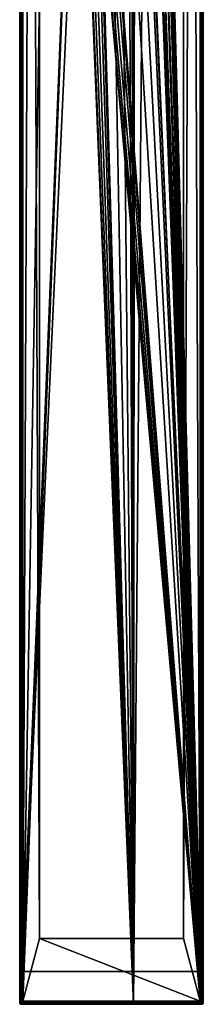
# Model space of a CAD drawing. Extents: x 0 to 56, y 6 to 1206.
# Tile 1 of 10: x 0 to 56, y 6 to 306. Entities that reach past the tile are written whole.
import ezdxf

# ---------------------------------------------------------------- set-up
doc = ezdxf.new("R2010")
doc.units = 0
doc.header["$LTSCALE"] = 25.4
doc.layers.get('0').update_dxf_attribs({"color": 13, "linetype": 'CONTINUOUS'})

# ---------------------------------------------------------------- blocks, each defined once
blk = doc.blocks.new('STRAIGHT-CEILING-LED-L-755')
at = {"color": 250}
mesh = blk.add_polyface(dxfattribs=at)
corners = [(0.28, 1205.5, 64.9), (0.28, 6.5, 1), (0.28, 6.5, 64.9), (0.28, 1205.5, 1)]
mesh.append_faces([[corners[k] for k in face] for face in [(0, 1, 2), (1, 0, 3)]], dxfattribs={"vtx0": -1, "color": 250})
mesh = blk.add_polyface(dxfattribs=at)
corners = [(0.28, 1205.5, 1), (0.35, 6.54, 0.62), (0.28, 6.5, 1), (0.35, 1205.46, 0.62)]
mesh.append_faces([[corners[k] for k in face] for face in [(0, 1, 2), (1, 0, 3)]], dxfattribs={"vtx0": -1, "color": 250})
mesh = blk.add_polyface(dxfattribs=at)
corners = [(0.29, 1205.5, 64.95), (0.28, 6.5, 64.9), (0.29, 6.5, 64.95), (0.28, 1205.5, 64.9)]
mesh.append_faces([[corners[k] for k in face] for face in [(0, 1, 2), (1, 0, 3)]], dxfattribs={"vtx0": -1, "color": 250})
mesh = blk.add_polyface(dxfattribs=at)
corners = [(0.33, 1205.5, 64.99), (0.29, 6.5, 64.95), (0.31, 6.5, 64.97)]
mesh.append_faces([[corners[k] for k in face] for face in [(0, 1, 2)]], dxfattribs={"color": 250})
mesh = blk.add_polyface(dxfattribs=at)
corners = [(0.29, 1205.5, 64.95), (0.29, 6.5, 64.95), (0.33, 1205.5, 64.99)]
mesh.append_faces([[corners[k] for k in face] for face in [(0, 1, 2)]], dxfattribs={"color": 250})
mesh = blk.add_polyface(dxfattribs=at)
corners = [(0.34, 6.5, 64.99), (0.33, 1205.5, 64.99), (0.31, 6.5, 64.97)]
mesh.append_faces([[corners[k] for k in face] for face in [(0, 1, 2)]], dxfattribs={"color": 250})
mesh = blk.add_polyface(dxfattribs=at)
corners = [(0.38, 463.25, 65), (0.33, 1205.5, 64.99), (0.34, 6.5, 64.99)]
mesh.append_faces([[corners[k] for k in face] for face in [(0, 1, 2)]], dxfattribs={"color": 250})
mesh = blk.add_polyface(dxfattribs=at)
corners = [(0.35, 1205.46, 0.62), (0.42, 6.57, 0.5), (0.35, 6.54, 0.62), (0.42, 1205.43, 0.5)]
mesh.append_faces([[corners[k] for k in face] for face in [(0, 1, 2), (1, 0, 3)]], dxfattribs={"vtx0": -1, "color": 250})
mesh = blk.add_polyface(dxfattribs=at)
corners = [(38.68, 446, 65), (39.58, 838.75, 65), (38.28, 838.4, 65), (39.03, 447.3, 65), (39.98, 448.25, 65), (40.53, 839.7, 65), (41.28, 448.6, 65), (40.88, 841, 65), (14.68, 821, 65), (35.03, 1205.9, 65), (0.78, 1205.9, 65), (15.03, 822.3, 65), (15.98, 823.25, 65), (17.28, 823.6, 65), (18.58, 823.25, 65), (19.53, 822.3, 65), (19.88, 821, 65), (22.23, 493.01, 65), (26.28, 494.1, 65), (30.33, 493.01, 65), (33.29, 490.05, 65), (34.38, 486, 65), (35.03, 6.1, 65), (35.68, 841, 65), (55.78, 6.1, 65), (36.03, 839.7, 65), (36.98, 838.75, 65), (39.03, 444.7, 65), (39.98, 443.75, 65), (41.28, 443.4, 65), (42.58, 443.75, 65), (43.53, 444.7, 65), (43.88, 446, 65), (55.78, 1205.9, 65), (36.03, 842.3, 65), (36.98, 843.25, 65), (38.28, 843.6, 65), (39.58, 843.25, 65), (40.53, 842.3, 65), (42.58, 448.25, 65), (43.53, 447.3, 65), (55.98, 6.15, 65), (55.98, 1205.85, 65), (56.13, 6.3, 65), (56.13, 1205.7, 65), (56.18, 6.5, 65), (56.18, 1205.5, 65), (56.18, 463.25, 65), (17.68, 426, 65), (18.58, 818.75, 65), (17.28, 818.4, 65), (18.03, 427.3, 65), (18.18, 486, 65), (19.27, 490.05, 65), (19.53, 819.7, 65), (0.43, 6.3, 65), (0.38, 463.25, 65), (0.38, 6.5, 65), (0.38, 1205.5, 65), (0.43, 1205.7, 65), (0.58, 6.15, 65), (0.58, 1205.85, 65), (0.78, 6.1, 65), (15.03, 819.7, 65), (15.98, 818.75, 65), (18.03, 424.7, 65), (18.98, 423.75, 65), (20.28, 423.4, 65), (21.58, 423.75, 65), (22.53, 424.7, 65), (22.88, 426, 65), (26.28, 477.9, 65), (30.33, 478.99, 65), (33.29, 481.95, 65), (18.98, 428.25, 65), (19.27, 481.95, 65), (20.28, 428.6, 65), (22.23, 478.99, 65), (21.58, 428.25, 65), (22.53, 427.3, 65)]
mesh.append_faces([[corners[k] for k in face] for face in [(46, 45, 47), (55, 56, 57)]], dxfattribs={"vtx0": -1, "color": 250})
mesh.append_faces([[corners[k] for k in face] for face in [(1, 4, 5), (5, 6, 7), (23, 0, 25), (25, 0, 26), (26, 0, 2), (0, 24, 27), (27, 24, 28), (28, 24, 29), (29, 24, 30), (30, 24, 31), (31, 24, 32), (33, 41, 42), (42, 43, 44), (44, 45, 46), (49, 53, 54), (54, 17, 16), (56, 55, 58), (58, 55, 59), (59, 60, 61), (61, 62, 10), (8, 48, 63), (63, 48, 64), (64, 48, 50), (48, 22, 65), (65, 22, 66), (66, 22, 67), (67, 22, 68), (68, 22, 69), (69, 22, 70), (71, 22, 72), (72, 22, 73), (73, 22, 21), (74, 52, 51), (52, 74, 75), (75, 76, 77), (77, 79, 71)]], dxfattribs={"vtx0": -1, "vtx1": -1, "color": 250})
mesh.append_faces([[corners[k] for k in face] for face in [(9, 16, 17), (9, 21, 22), (9, 22, 23), (23, 22, 0), (33, 7, 6), (33, 32, 24), (49, 51, 52), (10, 62, 48), (10, 48, 8), (70, 22, 71)]], dxfattribs={"vtx0": -1, "vtx1": -1, "vtx2": -1, "color": 250})
mesh.append_faces([[corners[k] for k in face] for face in [(0, 1, 2), (1, 0, 3), (1, 3, 4), (5, 4, 6), (8, 9, 10), (9, 8, 11), (9, 11, 12), (9, 12, 13), (9, 13, 14), (9, 14, 15), (9, 15, 16), (9, 17, 18), (9, 18, 19), (9, 19, 20), (9, 20, 21), (0, 22, 24), (23, 33, 9), (33, 23, 34), (33, 34, 35), (33, 35, 36), (33, 36, 37), (33, 37, 38), (33, 38, 7), (33, 6, 39), (33, 39, 40), (33, 40, 32), (33, 24, 41), (42, 41, 43), (44, 43, 45), (48, 49, 50), (49, 48, 51), (49, 52, 53), (54, 53, 17), (59, 55, 60), (61, 60, 62), (48, 62, 22), (75, 74, 76), (77, 76, 78), (77, 78, 79), (71, 79, 70)]], dxfattribs={"vtx0": -1, "vtx2": -1, "color": 250})
mesh = blk.add_polyface(dxfattribs=at)
corners = [(0.42, 1205.43, 0.5), (0.65, 6.68, 0.23), (0.42, 6.57, 0.5), (0.65, 1205.32, 0.23)]
mesh.append_faces([[corners[k] for k in face] for face in [(0, 1, 2), (1, 0, 3)]], dxfattribs={"vtx0": -1, "color": 250})
mesh = blk.add_polyface(dxfattribs=at)
corners = [(0.78, 1205.25, 0.13), (0.65, 6.68, 0.23), (0.65, 1205.32, 0.23), (0.78, 6.75, 0.13)]
mesh.append_faces([[corners[k] for k in face] for face in [(0, 1, 2), (1, 0, 3)]], dxfattribs={"vtx0": -1, "color": 250})
mesh = blk.add_polyface(dxfattribs=at)
corners = [(0.94, 1205.17, 0.06), (0.78, 6.75, 0.13), (0.78, 1205.25, 0.13), (0.94, 6.83, 0.06)]
mesh.append_faces([[corners[k] for k in face] for face in [(0, 1, 2), (1, 0, 3)]], dxfattribs={"vtx0": -1, "color": 250})
mesh = blk.add_polyface(dxfattribs=at)
corners = [(1.28, 1205), (0.94, 6.83, 0.06), (0.94, 1205.17, 0.06), (1.28, 7)]
mesh.append_faces([[corners[k] for k in face] for face in [(0, 1, 2), (1, 0, 3)]], dxfattribs={"vtx0": -1, "color": 250})
mesh = blk.add_polyface(dxfattribs=at)
corners = [(1.28, 1205), (6.28, 1186), (1.28, 7), (55.28, 1205), (50.28, 1186), (50.28, 26), (6.28, 26), (55.28, 7)]
mesh.append_faces([[corners[k] for k in face] for face in [(0, 1, 2), (1, 3, 4), (4, 3, 5), (2, 6, 7), (6, 2, 1), (7, 5, 3)]], dxfattribs={"vtx0": -1, "vtx1": -1, "color": 250})
mesh.append_faces([[corners[k] for k in face] for face in [(1, 0, 3), (7, 6, 5)]], dxfattribs={"vtx0": -1, "vtx2": -1, "color": 250})
mesh = blk.add_polyface(dxfattribs=at)
corners = [(1.28, 7, 1), (6.28, 26, 1), (1.28, 1205, 1), (55.28, 7, 1), (50.28, 26, 1), (50.28, 1186, 1), (6.28, 1186, 1), (55.28, 1205, 1)]
mesh.append_faces([[corners[k] for k in face] for face in [(0, 1, 2), (1, 3, 4), (4, 3, 5), (2, 6, 7), (6, 2, 1), (7, 5, 3)]], dxfattribs={"vtx0": -1, "vtx1": -1, "color": 250})
mesh.append_faces([[corners[k] for k in face] for face in [(1, 0, 3), (7, 6, 5)]], dxfattribs={"vtx0": -1, "vtx2": -1, "color": 250})
mesh = blk.add_polyface(dxfattribs=at)
corners = [(18.28, 486, 64), (19.03, 428.17, 64), (18.11, 427.25, 64), (19.35, 482, 64), (20.28, 428.5, 64), (22.28, 479.07, 64), (21.53, 428.17, 64), (22.45, 427.25, 64), (26.28, 478, 64), (22.78, 426, 64), (1.28, 1205, 64), (14.78, 821, 64), (1.28, 7, 64), (55.28, 1205, 64), (15.11, 822.25, 64), (16.03, 823.17, 64), (17.28, 823.5, 64), (18.53, 823.17, 64), (19.45, 822.25, 64), (19.78, 821, 64), (35.78, 841, 64), (22.28, 492.93, 64), (26.28, 494, 64), (30.28, 492.93, 64), (33.21, 490, 64), (34.28, 486, 64), (36.11, 842.25, 64), (37.03, 843.17, 64), (38.28, 843.5, 64), (39.53, 843.17, 64), (40.45, 842.25, 64), (40.78, 841, 64), (41.28, 448.5, 64), (42.53, 448.17, 64), (43.45, 447.25, 64), (43.78, 446, 64), (17.78, 426, 64), (55.28, 7, 64), (15.11, 819.75, 64), (16.03, 818.83, 64), (17.28, 818.5, 64), (18.11, 424.75, 64), (19.03, 423.83, 64), (20.28, 423.5, 64), (21.53, 423.83, 64), (22.45, 424.75, 64), (30.28, 479.07, 64), (33.21, 482, 64), (38.78, 446, 64), (36.11, 839.75, 64), (37.03, 838.83, 64), (38.28, 838.5, 64), (39.11, 444.75, 64), (40.03, 443.83, 64), (41.28, 443.5, 64), (42.53, 443.83, 64), (43.45, 444.75, 64), (39.53, 838.83, 64), (39.11, 447.25, 64), (40.03, 448.17, 64), (40.45, 839.75, 64), (18.53, 818.83, 64), (19.35, 490, 64), (19.45, 819.75, 64)]
mesh.append_faces([[corners[k] for k in face] for face in [(1, 3, 4), (4, 5, 6), (6, 5, 7), (7, 8, 9), (10, 11, 12), (11, 13, 14), (14, 13, 15), (15, 13, 16), (16, 13, 17), (17, 13, 18), (18, 13, 19), (21, 20, 22), (22, 20, 23), (23, 20, 24), (24, 20, 25), (20, 13, 26), (26, 13, 27), (27, 13, 28), (28, 13, 29), (29, 13, 30), (30, 13, 31), (32, 13, 33), (33, 13, 34), (34, 13, 35), (12, 36, 37), (37, 35, 13), (57, 48, 51), (48, 57, 58), (58, 57, 59), (59, 60, 32), (61, 36, 40), (36, 61, 2), (0, 61, 62), (62, 63, 21)]], dxfattribs={"vtx0": -1, "vtx1": -1, "color": 250})
mesh.append_faces([[corners[k] for k in face] for face in [(19, 13, 20), (19, 20, 21), (31, 13, 32), (36, 12, 11), (37, 9, 8), (37, 25, 48), (48, 25, 20), (2, 61, 0)]], dxfattribs={"vtx0": -1, "vtx1": -1, "vtx2": -1, "color": 250})
mesh.append_faces([[corners[k] for k in face] for face in [(0, 1, 2), (1, 0, 3), (4, 3, 5), (7, 5, 8), (11, 10, 13), (36, 11, 38), (36, 38, 39), (36, 39, 40), (37, 36, 41), (37, 41, 42), (37, 42, 43), (37, 43, 44), (37, 44, 45), (37, 45, 9), (37, 8, 46), (37, 46, 47), (37, 47, 25), (48, 20, 49), (48, 49, 50), (48, 50, 51), (37, 48, 52), (37, 52, 53), (37, 53, 54), (37, 54, 55), (37, 55, 56), (37, 56, 35), (59, 57, 60), (32, 60, 31), (62, 61, 63), (21, 63, 19)]], dxfattribs={"vtx0": -1, "vtx2": -1, "color": 250})
mesh = blk.add_polyface(dxfattribs=at)
corners = [(1.28, 1205, 1), (1.28, 7, 64), (1.28, 7, 1), (1.28, 1205, 64)]
mesh.append_faces([[corners[k] for k in face] for face in [(0, 1, 2), (1, 0, 3)]], dxfattribs={"vtx0": -1, "color": 250})
mesh = blk.add_polyface(dxfattribs=at)
corners = [(55.62, 1205.17, 0.06), (55.28, 7), (55.28, 1205), (55.62, 6.83, 0.06)]
mesh.append_faces([[corners[k] for k in face] for face in [(0, 1, 2), (1, 0, 3)]], dxfattribs={"vtx0": -1, "color": 250})
mesh = blk.add_polyface(dxfattribs=at)
corners = [(55.28, 1205, 64), (55.28, 7, 1), (55.28, 7, 64), (55.28, 1205, 1)]
mesh.append_faces([[corners[k] for k in face] for face in [(0, 1, 2), (1, 0, 3)]], dxfattribs={"vtx0": -1, "color": 250})
mesh = blk.add_polyface(dxfattribs=at)
corners = [(55.78, 1205.25, 0.13), (55.62, 6.83, 0.06), (55.62, 1205.17, 0.06), (55.78, 6.75, 0.13)]
mesh.append_faces([[corners[k] for k in face] for face in [(0, 1, 2), (1, 0, 3)]], dxfattribs={"vtx0": -1, "color": 250})
mesh = blk.add_polyface(dxfattribs=at)
corners = [(55.91, 1205.32, 0.23), (55.78, 6.75, 0.13), (55.78, 1205.25, 0.13), (55.91, 6.68, 0.23)]
mesh.append_faces([[corners[k] for k in face] for face in [(0, 1, 2), (1, 0, 3)]], dxfattribs={"vtx0": -1, "color": 250})
mesh = blk.add_polyface(dxfattribs=at)
corners = [(55.91, 6.68, 0.23), (56.14, 1205.43, 0.5), (56.14, 6.57, 0.5), (55.91, 1205.32, 0.23)]
mesh.append_faces([[corners[k] for k in face] for face in [(0, 1, 2), (1, 0, 3)]], dxfattribs={"vtx0": -1, "color": 250})
mesh = blk.add_polyface(dxfattribs=at)
corners = [(56.14, 6.57, 0.5), (56.21, 1205.46, 0.62), (56.21, 6.54, 0.62), (56.14, 1205.43, 0.5)]
mesh.append_faces([[corners[k] for k in face] for face in [(0, 1, 2), (1, 0, 3)]], dxfattribs={"vtx0": -1, "color": 250})
mesh = blk.add_polyface(dxfattribs=at)
corners = [(56.23, 6.5, 64.99), (56.22, 1205.5, 64.99), (56.18, 463.25, 65)]
mesh.append_faces([[corners[k] for k in face] for face in [(0, 1, 2)]], dxfattribs={"color": 250})
mesh = blk.add_polyface(dxfattribs=at)
corners = [(56.21, 6.54, 0.62), (56.28, 1205.5, 1), (56.28, 6.5, 1), (56.21, 1205.46, 0.62)]
mesh.append_faces([[corners[k] for k in face] for face in [(0, 1, 2), (1, 0, 3)]], dxfattribs={"vtx0": -1, "color": 250})
mesh = blk.add_polyface(dxfattribs=at)
corners = [(56.25, 1205.5, 64.97), (56.22, 1205.5, 64.99), (56.23, 6.5, 64.99)]
mesh.append_faces([[corners[k] for k in face] for face in [(0, 1, 2)]], dxfattribs={"color": 250})
mesh = blk.add_polyface(dxfattribs=at)
corners = [(56.25, 1205.5, 64.97), (56.23, 6.5, 64.99), (56.27, 6.5, 64.95)]
mesh.append_faces([[corners[k] for k in face] for face in [(0, 1, 2)]], dxfattribs={"color": 250})
mesh = blk.add_polyface(dxfattribs=at)
corners = [(56.25, 1205.5, 64.97), (56.27, 6.5, 64.95), (56.27, 1205.5, 64.95)]
mesh.append_faces([[corners[k] for k in face] for face in [(0, 1, 2)]], dxfattribs={"color": 250})
mesh = blk.add_polyface(dxfattribs=at)
corners = [(56.28, 1205.5, 64.9), (56.27, 6.5, 64.95), (56.28, 6.5, 64.9), (56.27, 1205.5, 64.95)]
mesh.append_faces([[corners[k] for k in face] for face in [(0, 1, 2), (1, 0, 3)]], dxfattribs={"vtx0": -1, "color": 250})
mesh = blk.add_polyface(dxfattribs=at)
corners = [(56.28, 1205.5, 1), (56.28, 6.5, 64.9), (56.28, 6.5, 1), (56.28, 1205.5, 64.9)]
mesh.append_faces([[corners[k] for k in face] for face in [(0, 1, 2), (1, 0, 3)]], dxfattribs={"vtx0": -1, "color": 250})
at = {"color": 7}
mesh = blk.add_polyface(dxfattribs=at)
corners = [(1.28, 1196, 4), (1.28, 16, 1), (1.28, 16, 4), (1.28, 1196, 1)]
mesh.append_faces([[corners[k] for k in face] for face in [(0, 1, 2), (1, 0, 3)]], dxfattribs={"vtx0": -1, "color": 7})
mesh = blk.add_polyface(dxfattribs=at)
corners = [(55.28, 16, 4), (1.28, 1196, 4), (1.28, 16, 4), (55.28, 1196, 4)]
mesh.append_faces([[corners[k] for k in face] for face in [(0, 1, 2), (1, 0, 3)]], dxfattribs={"vtx0": -1, "color": 7})
mesh = blk.add_polyface(dxfattribs=at)
corners = [(55.28, 1196, 1), (1.28, 16, 1), (1.28, 1196, 1), (55.28, 16, 1)]
mesh.append_faces([[corners[k] for k in face] for face in [(0, 1, 2), (1, 0, 3)]], dxfattribs={"vtx0": -1, "color": 7})
mesh = blk.add_polyface(dxfattribs=at)
corners = [(55.28, 1196, 1), (55.28, 16, 4), (55.28, 16, 1), (55.28, 1196, 4)]
mesh.append_faces([[corners[k] for k in face] for face in [(0, 1, 2), (1, 0, 3)]], dxfattribs={"vtx0": -1, "color": 7})
at = {"color": 250}
mesh = blk.add_polyface(dxfattribs=at)
corners = [(6.28, 1186), (6.28, 26, 1), (6.28, 26), (6.28, 1186, 1)]
mesh.append_faces([[corners[k] for k in face] for face in [(0, 1, 2), (1, 0, 3)]], dxfattribs={"vtx0": -1, "color": 250})
mesh = blk.add_polyface(dxfattribs=at)
corners = [(50.28, 1186, 1), (50.28, 26), (50.28, 26, 1), (50.28, 1186)]
mesh.append_faces([[corners[k] for k in face] for face in [(0, 1, 2), (1, 0, 3)]], dxfattribs={"vtx0": -1, "color": 250})
mesh = blk.add_polyface(dxfattribs=at)
corners = [(0.38, 463.25, 65), (0.34, 6.5, 64.99), (0.38, 6.5, 65)]
mesh.append_faces([[corners[k] for k in face] for face in [(0, 1, 2)]], dxfattribs={"color": 250})
mesh = blk.add_polyface(dxfattribs=at)
corners = [(56.23, 6.5, 64.99), (56.18, 463.25, 65), (56.18, 6.5, 65)]
mesh.append_faces([[corners[k] for k in face] for face in [(0, 1, 2)]], dxfattribs={"color": 250})
mesh = blk.add_polyface(dxfattribs=at)
corners = [(6.28, 26, 1), (50.28, 26), (6.28, 26), (50.28, 26, 1)]
mesh.append_faces([[corners[k] for k in face] for face in [(0, 1, 2), (1, 0, 3)]], dxfattribs={"vtx0": -1, "color": 250})
at = {"color": 7}
mesh = blk.add_polyface(dxfattribs=at)
corners = [(55.28, 16, 4), (1.28, 16, 1), (55.28, 16, 1), (1.28, 16, 4)]
mesh.append_faces([[corners[k] for k in face] for face in [(0, 1, 2), (1, 0, 3)]], dxfattribs={"vtx0": -1, "color": 7})
at = {"color": 250}
mesh = blk.add_polyface(dxfattribs=at)
corners = [(0.35, 6.54, 0.62), (0.35, 6.25, 1), (0.28, 6.5, 1)]
mesh.append_faces([[corners[k] for k in face] for face in [(0, 1, 2)]], dxfattribs={"color": 250})
mesh = blk.add_polyface(dxfattribs=at)
corners = [(0.28, 6.5, 64.9), (0.35, 6.25, 1), (0.35, 6.25, 64.9), (0.28, 6.5, 1)]
mesh.append_faces([[corners[k] for k in face] for face in [(0, 1, 2), (1, 0, 3)]], dxfattribs={"vtx0": -1, "color": 250})
mesh = blk.add_polyface(dxfattribs=at)
corners = [(0.28, 6.5, 64.9), (0.35, 6.25, 64.9), (0.29, 6.5, 64.95)]
mesh.append_faces([[corners[k] for k in face] for face in [(0, 1, 2)]], dxfattribs={"color": 250})
mesh = blk.add_polyface(dxfattribs=at)
corners = [(0.42, 6.57, 0.5), (0.44, 6.32, 0.57), (0.35, 6.54, 0.62)]
mesh.append_faces([[corners[k] for k in face] for face in [(0, 1, 2)]], dxfattribs={"color": 250})
mesh = blk.add_polyface(dxfattribs=at)
corners = [(0.35, 6.54, 0.62), (0.44, 6.32, 0.57), (0.35, 6.25, 1)]
mesh.append_faces([[corners[k] for k in face] for face in [(0, 1, 2)]], dxfattribs={"color": 250})
mesh = blk.add_polyface(dxfattribs=at)
corners = [(0.35, 6.25, 1), (0.6, 6.16, 0.57), (0.53, 6.07, 1), (0.44, 6.32, 0.57)]
mesh.append_faces([[corners[k] for k in face] for face in [(0, 1, 2), (1, 0, 3)]], dxfattribs={"vtx0": -1, "color": 250})
mesh = blk.add_polyface(dxfattribs=at)
corners = [(0.35, 6.25, 64.9), (0.53, 6.07, 1), (0.53, 6.07, 64.9), (0.35, 6.25, 1)]
mesh.append_faces([[corners[k] for k in face] for face in [(0, 1, 2), (1, 0, 3)]], dxfattribs={"vtx0": -1, "color": 250})
mesh = blk.add_polyface(dxfattribs=at)
corners = [(0.73, 6.56, 0.18), (0.42, 6.57, 0.5), (0.65, 6.68, 0.23)]
mesh.append_faces([[corners[k] for k in face] for face in [(0, 1, 2)]], dxfattribs={"color": 250})
mesh = blk.add_polyface(dxfattribs=at)
corners = [(0.73, 6.56, 0.18), (0.44, 6.32, 0.57), (0.42, 6.57, 0.5)]
mesh.append_faces([[corners[k] for k in face] for face in [(0, 1, 2)]], dxfattribs={"color": 250})
mesh = blk.add_polyface(dxfattribs=at)
corners = [(0.73, 6.56, 0.18), (0.6, 6.16, 0.57), (0.44, 6.32, 0.57), (0.84, 6.45, 0.18)]
mesh.append_faces([[corners[k] for k in face] for face in [(0, 1, 2), (1, 0, 3)]], dxfattribs={"vtx0": -1, "color": 250})
mesh = blk.add_polyface(dxfattribs=at)
corners = [(0.53, 6.07, 1), (0.6, 6.16, 0.57), (0.78, 6, 1)]
mesh.append_faces([[corners[k] for k in face] for face in [(0, 1, 2)]], dxfattribs={"color": 250})
mesh = blk.add_polyface(dxfattribs=at)
corners = [(0.78, 6, 64.9), (0.53, 6.07, 1), (0.78, 6, 1), (0.53, 6.07, 64.9)]
mesh.append_faces([[corners[k] for k in face] for face in [(0, 1, 2), (1, 0, 3)]], dxfattribs={"vtx0": -1, "color": 250})
mesh = blk.add_polyface(dxfattribs=at)
corners = [(0.78, 6.01, 64.95), (0.53, 6.07, 64.94), (0.78, 6, 64.9)]
mesh.append_faces([[corners[k] for k in face] for face in [(0, 1, 2)]], dxfattribs={"color": 250})
mesh = blk.add_polyface(dxfattribs=at)
corners = [(0.96, 6.37, 0.23), (0.6, 6.16, 0.57), (0.84, 6.45, 0.18)]
mesh.append_faces([[corners[k] for k in face] for face in [(0, 1, 2)]], dxfattribs={"color": 250})
mesh = blk.add_polyface(dxfattribs=at)
corners = [(0.96, 6.37, 0.23), (0.85, 6.14, 0.5), (0.6, 6.16, 0.57)]
mesh.append_faces([[corners[k] for k in face] for face in [(0, 1, 2)]], dxfattribs={"color": 250})
mesh = blk.add_polyface(dxfattribs=at)
corners = [(0.82, 6.07, 0.62), (0.6, 6.16, 0.57), (0.85, 6.14, 0.5)]
mesh.append_faces([[corners[k] for k in face] for face in [(0, 1, 2)]], dxfattribs={"color": 250})
mesh = blk.add_polyface(dxfattribs=at)
corners = [(0.78, 6, 1), (0.6, 6.16, 0.57), (0.82, 6.07, 0.62)]
mesh.append_faces([[corners[k] for k in face] for face in [(0, 1, 2)]], dxfattribs={"color": 250})
mesh = blk.add_polyface(dxfattribs=at)
corners = [(0.78, 6.75, 0.13), (0.73, 6.56, 0.18), (0.65, 6.68, 0.23)]
mesh.append_faces([[corners[k] for k in face] for face in [(0, 1, 2)]], dxfattribs={"color": 250})
mesh = blk.add_polyface(dxfattribs=at)
corners = [(1, 6.77, 0.05), (0.73, 6.56, 0.18), (0.78, 6.75, 0.13)]
mesh.append_faces([[corners[k] for k in face] for face in [(0, 1, 2)]], dxfattribs={"color": 250})
mesh = blk.add_polyface(dxfattribs=at)
corners = [(1, 6.77, 0.05), (0.84, 6.45, 0.18), (0.73, 6.56, 0.18), (1.05, 6.72, 0.05)]
mesh.append_faces([[corners[k] for k in face] for face in [(0, 1, 2), (1, 0, 3)]], dxfattribs={"vtx0": -1, "color": 250})
mesh = blk.add_polyface(dxfattribs=at)
corners = [(1, 6.77, 0.05), (0.78, 6.75, 0.13), (0.94, 6.83, 0.06)]
mesh.append_faces([[corners[k] for k in face] for face in [(0, 1, 2)]], dxfattribs={"color": 250})
mesh = blk.add_polyface(dxfattribs=at)
corners = [(35.03, 6.1, 65), (0.78, 6.1, 65), (0.78, 6.06, 64.99)]
mesh.append_faces([[corners[k] for k in face] for face in [(0, 1, 2)]], dxfattribs={"color": 250})
mesh = blk.add_polyface(dxfattribs=at)
corners = [(55.78, 6.05, 64.99), (35.03, 6.1, 65), (0.78, 6.06, 64.99)]
mesh.append_faces([[corners[k] for k in face] for face in [(0, 1, 2)]], dxfattribs={"color": 250})
mesh = blk.add_polyface(dxfattribs=at)
corners = [(55.78, 6, 1), (0.82, 6.07, 0.62), (55.74, 6.07, 0.62), (0.78, 6, 1)]
mesh.append_faces([[corners[k] for k in face] for face in [(0, 1, 2), (1, 0, 3)]], dxfattribs={"vtx0": -1, "color": 250})
mesh = blk.add_polyface(dxfattribs=at)
corners = [(55.78, 6.05, 64.99), (0.78, 6.06, 64.99), (0.78, 6.03, 64.97)]
mesh.append_faces([[corners[k] for k in face] for face in [(0, 1, 2)]], dxfattribs={"color": 250})
mesh = blk.add_polyface(dxfattribs=at)
corners = [(55.78, 6.05, 64.99), (0.78, 6.03, 64.97), (55.78, 6.01, 64.95)]
mesh.append_faces([[corners[k] for k in face] for face in [(0, 1, 2)]], dxfattribs={"color": 250})
mesh = blk.add_polyface(dxfattribs=at)
corners = [(0.78, 6.03, 64.97), (0.78, 6.01, 64.95), (55.78, 6.01, 64.95)]
mesh.append_faces([[corners[k] for k in face] for face in [(0, 1, 2)]], dxfattribs={"color": 250})
mesh = blk.add_polyface(dxfattribs=at)
corners = [(55.78, 6.01, 64.95), (0.78, 6, 64.9), (55.78, 6, 64.9), (0.78, 6.01, 64.95)]
mesh.append_faces([[corners[k] for k in face] for face in [(0, 1, 2), (1, 0, 3)]], dxfattribs={"vtx0": -1, "color": 250})
mesh = blk.add_polyface(dxfattribs=at)
corners = [(55.74, 6.07, 0.62), (0.85, 6.14, 0.5), (55.71, 6.14, 0.5), (0.82, 6.07, 0.62)]
mesh.append_faces([[corners[k] for k in face] for face in [(0, 1, 2), (1, 0, 3)]], dxfattribs={"vtx0": -1, "color": 250})
mesh = blk.add_polyface(dxfattribs=at)
corners = [(1.11, 6.66, 0.06), (0.84, 6.45, 0.18), (1.05, 6.72, 0.05)]
mesh.append_faces([[corners[k] for k in face] for face in [(0, 1, 2)]], dxfattribs={"color": 250})
mesh = blk.add_polyface(dxfattribs=at)
corners = [(1.11, 6.66, 0.06), (1.03, 6.5, 0.13), (0.84, 6.45, 0.18)]
mesh.append_faces([[corners[k] for k in face] for face in [(0, 1, 2)]], dxfattribs={"color": 250})
mesh = blk.add_polyface(dxfattribs=at)
corners = [(1.03, 6.5, 0.13), (0.96, 6.37, 0.23), (0.84, 6.45, 0.18)]
mesh.append_faces([[corners[k] for k in face] for face in [(0, 1, 2)]], dxfattribs={"color": 250})
mesh = blk.add_polyface(dxfattribs=at)
corners = [(55.71, 6.14, 0.5), (0.96, 6.37, 0.23), (55.6, 6.37, 0.23), (0.85, 6.14, 0.5)]
mesh.append_faces([[corners[k] for k in face] for face in [(0, 1, 2), (1, 0, 3)]], dxfattribs={"vtx0": -1, "color": 250})
mesh = blk.add_polyface(dxfattribs=at)
corners = [(1.28, 7), (1, 6.77, 0.05), (0.94, 6.83, 0.06)]
mesh.append_faces([[corners[k] for k in face] for face in [(0, 1, 2)]], dxfattribs={"color": 250})
mesh = blk.add_polyface(dxfattribs=at)
corners = [(1.03, 6.5, 0.13), (55.6, 6.37, 0.23), (0.96, 6.37, 0.23), (55.53, 6.5, 0.13)]
mesh.append_faces([[corners[k] for k in face] for face in [(0, 1, 2), (1, 0, 3)]], dxfattribs={"vtx0": -1, "color": 250})
mesh = blk.add_polyface(dxfattribs=at)
corners = [(1.28, 7), (1.05, 6.72, 0.05), (1, 6.77, 0.05)]
mesh.append_faces([[corners[k] for k in face] for face in [(0, 1, 2)]], dxfattribs={"color": 250})
mesh = blk.add_polyface(dxfattribs=at)
corners = [(1.11, 6.66, 0.06), (55.53, 6.5, 0.13), (1.03, 6.5, 0.13), (55.45, 6.66, 0.06)]
mesh.append_faces([[corners[k] for k in face] for face in [(0, 1, 2), (1, 0, 3)]], dxfattribs={"vtx0": -1, "color": 250})
mesh = blk.add_polyface(dxfattribs=at)
corners = [(1.28, 7), (1.11, 6.66, 0.06), (1.05, 6.72, 0.05)]
mesh.append_faces([[corners[k] for k in face] for face in [(0, 1, 2)]], dxfattribs={"color": 250})
mesh = blk.add_polyface(dxfattribs=at)
corners = [(1.28, 7), (55.45, 6.66, 0.06), (1.11, 6.66, 0.06), (55.28, 7)]
mesh.append_faces([[corners[k] for k in face] for face in [(0, 1, 2), (1, 0, 3)]], dxfattribs={"vtx0": -1, "color": 250})
mesh = blk.add_polyface(dxfattribs=at)
corners = [(1.28, 7, 64), (55.28, 7, 1), (1.28, 7, 1), (55.28, 7, 64)]
mesh.append_faces([[corners[k] for k in face] for face in [(0, 1, 2), (1, 0, 3)]], dxfattribs={"vtx0": -1, "color": 250})
mesh = blk.add_polyface(dxfattribs=at)
corners = [(55.78, 6.1, 65), (35.03, 6.1, 65), (55.78, 6.05, 64.99)]
mesh.append_faces([[corners[k] for k in face] for face in [(0, 1, 2)]], dxfattribs={"color": 250})
mesh = blk.add_polyface(dxfattribs=at)
corners = [(55.56, 6.77, 0.05), (55.51, 6.72, 0.05), (55.28, 7)]
mesh.append_faces([[corners[k] for k in face] for face in [(0, 1, 2)]], dxfattribs={"color": 250})
mesh = blk.add_polyface(dxfattribs=at)
corners = [(55.51, 6.72, 0.05), (55.45, 6.66, 0.06), (55.28, 7)]
mesh.append_faces([[corners[k] for k in face] for face in [(0, 1, 2)]], dxfattribs={"color": 250})
mesh = blk.add_polyface(dxfattribs=at)
corners = [(55.62, 6.83, 0.06), (55.56, 6.77, 0.05), (55.28, 7)]
mesh.append_faces([[corners[k] for k in face] for face in [(0, 1, 2)]], dxfattribs={"color": 250})
mesh = blk.add_polyface(dxfattribs=at)
corners = [(55.53, 6.5, 0.13), (55.45, 6.66, 0.06), (55.51, 6.72, 0.05)]
mesh.append_faces([[corners[k] for k in face] for face in [(0, 1, 2)]], dxfattribs={"color": 250})
mesh = blk.add_polyface(dxfattribs=at)
corners = [(55.56, 6.77, 0.05), (55.72, 6.45, 0.18), (55.51, 6.72, 0.05), (55.83, 6.56, 0.18)]
mesh.append_faces([[corners[k] for k in face] for face in [(0, 1, 2), (1, 0, 3)]], dxfattribs={"vtx0": -1, "color": 250})
mesh = blk.add_polyface(dxfattribs=at)
corners = [(55.72, 6.45, 0.18), (55.53, 6.5, 0.13), (55.51, 6.72, 0.05)]
mesh.append_faces([[corners[k] for k in face] for face in [(0, 1, 2)]], dxfattribs={"color": 250})
mesh = blk.add_polyface(dxfattribs=at)
corners = [(55.72, 6.45, 0.18), (55.6, 6.37, 0.23), (55.53, 6.5, 0.13)]
mesh.append_faces([[corners[k] for k in face] for face in [(0, 1, 2)]], dxfattribs={"color": 250})
mesh = blk.add_polyface(dxfattribs=at)
corners = [(55.83, 6.56, 0.18), (55.56, 6.77, 0.05), (55.62, 6.83, 0.06)]
mesh.append_faces([[corners[k] for k in face] for face in [(0, 1, 2)]], dxfattribs={"color": 250})
mesh = blk.add_polyface(dxfattribs=at)
corners = [(55.72, 6.45, 0.18), (55.71, 6.14, 0.5), (55.6, 6.37, 0.23)]
mesh.append_faces([[corners[k] for k in face] for face in [(0, 1, 2)]], dxfattribs={"color": 250})
mesh = blk.add_polyface(dxfattribs=at)
corners = [(55.83, 6.56, 0.18), (55.62, 6.83, 0.06), (55.78, 6.75, 0.13)]
mesh.append_faces([[corners[k] for k in face] for face in [(0, 1, 2)]], dxfattribs={"color": 250})
mesh = blk.add_polyface(dxfattribs=at)
corners = [(55.96, 6.16, 0.57), (55.71, 6.14, 0.5), (55.72, 6.45, 0.18)]
mesh.append_faces([[corners[k] for k in face] for face in [(0, 1, 2)]], dxfattribs={"color": 250})
mesh = blk.add_polyface(dxfattribs=at)
corners = [(55.74, 6.07, 0.62), (55.71, 6.14, 0.5), (55.96, 6.16, 0.57)]
mesh.append_faces([[corners[k] for k in face] for face in [(0, 1, 2)]], dxfattribs={"color": 250})
mesh = blk.add_polyface(dxfattribs=at)
corners = [(55.83, 6.56, 0.18), (55.96, 6.16, 0.57), (55.72, 6.45, 0.18), (56.12, 6.32, 0.57)]
mesh.append_faces([[corners[k] for k in face] for face in [(0, 1, 2), (1, 0, 3)]], dxfattribs={"vtx0": -1, "color": 250})
mesh = blk.add_polyface(dxfattribs=at)
corners = [(56.03, 6.07, 1), (55.74, 6.07, 0.62), (55.96, 6.16, 0.57)]
mesh.append_faces([[corners[k] for k in face] for face in [(0, 1, 2)]], dxfattribs={"color": 250})
mesh = blk.add_polyface(dxfattribs=at)
corners = [(55.78, 6, 1), (55.74, 6.07, 0.62), (56.03, 6.07, 1)]
mesh.append_faces([[corners[k] for k in face] for face in [(0, 1, 2)]], dxfattribs={"color": 250})
mesh = blk.add_polyface(dxfattribs=at)
corners = [(55.91, 6.68, 0.23), (55.83, 6.56, 0.18), (55.78, 6.75, 0.13)]
mesh.append_faces([[corners[k] for k in face] for face in [(0, 1, 2)]], dxfattribs={"color": 250})
mesh = blk.add_polyface(dxfattribs=at)
corners = [(56.01, 6.11, 64.99), (55.78, 6.1, 65), (55.78, 6.05, 64.99)]
mesh.append_faces([[corners[k] for k in face] for face in [(0, 1, 2)]], dxfattribs={"color": 250})
mesh = blk.add_polyface(dxfattribs=at)
corners = [(56.02, 6.08, 64.95), (55.78, 6, 64.9), (56.03, 6.07, 64.9), (55.78, 6.01, 64.95)]
mesh.append_faces([[corners[k] for k in face] for face in [(0, 1, 2), (1, 0, 3)]], dxfattribs={"vtx0": -1, "color": 250})
mesh = blk.add_polyface(dxfattribs=at)
corners = [(56.03, 6.07, 64.9), (55.78, 6, 1), (56.03, 6.07, 1), (55.78, 6, 64.9)]
mesh.append_faces([[corners[k] for k in face] for face in [(0, 1, 2), (1, 0, 3)]], dxfattribs={"vtx0": -1, "color": 250})
mesh = blk.add_polyface(dxfattribs=at)
corners = [(56.12, 6.32, 0.57), (55.83, 6.56, 0.18), (55.91, 6.68, 0.23)]
mesh.append_faces([[corners[k] for k in face] for face in [(0, 1, 2)]], dxfattribs={"color": 250})
mesh = blk.add_polyface(dxfattribs=at)
corners = [(56.14, 6.57, 0.5), (56.12, 6.32, 0.57), (55.91, 6.68, 0.23)]
mesh.append_faces([[corners[k] for k in face] for face in [(0, 1, 2)]], dxfattribs={"color": 250})
mesh = blk.add_polyface(dxfattribs=at)
corners = [(55.96, 6.16, 0.57), (56.21, 6.25, 1), (56.03, 6.07, 1), (56.12, 6.32, 0.57)]
mesh.append_faces([[corners[k] for k in face] for face in [(0, 1, 2), (1, 0, 3)]], dxfattribs={"vtx0": -1, "color": 250})
mesh = blk.add_polyface(dxfattribs=at)
corners = [(56.17, 6.27, 64.99), (55.98, 6.15, 65), (56.01, 6.11, 64.99)]
mesh.append_faces([[corners[k] for k in face] for face in [(0, 1, 2)]], dxfattribs={"color": 250})
mesh = blk.add_polyface(dxfattribs=at)
corners = [(56.21, 6.25, 1), (56.03, 6.07, 64.9), (56.03, 6.07, 1), (56.21, 6.25, 64.9)]
mesh.append_faces([[corners[k] for k in face] for face in [(0, 1, 2), (1, 0, 3)]], dxfattribs={"vtx0": -1, "color": 250})
mesh = blk.add_polyface(dxfattribs=at)
corners = [(56.14, 6.57, 0.5), (56.21, 6.54, 0.62), (56.12, 6.32, 0.57)]
mesh.append_faces([[corners[k] for k in face] for face in [(0, 1, 2)]], dxfattribs={"color": 250})
mesh = blk.add_polyface(dxfattribs=at)
corners = [(56.21, 6.54, 0.62), (56.28, 6.5, 1), (56.12, 6.32, 0.57)]
mesh.append_faces([[corners[k] for k in face] for face in [(0, 1, 2)]], dxfattribs={"color": 250})
mesh = blk.add_polyface(dxfattribs=at)
corners = [(56.28, 6.5, 1), (56.21, 6.25, 1), (56.12, 6.32, 0.57)]
mesh.append_faces([[corners[k] for k in face] for face in [(0, 1, 2)]], dxfattribs={"color": 250})
mesh = blk.add_polyface(dxfattribs=at)
corners = [(56.23, 6.5, 64.99), (56.13, 6.3, 65), (56.17, 6.27, 64.99)]
mesh.append_faces([[corners[k] for k in face] for face in [(0, 1, 2)]], dxfattribs={"color": 250})
mesh = blk.add_polyface(dxfattribs=at)
corners = [(56.28, 6.5, 64.9), (56.2, 6.26, 64.95), (56.21, 6.25, 64.9), (56.27, 6.5, 64.95)]
mesh.append_faces([[corners[k] for k in face] for face in [(0, 1, 2), (1, 0, 3)]], dxfattribs={"vtx0": -1, "color": 250})
mesh = blk.add_polyface(dxfattribs=at)
corners = [(56.28, 6.5, 1), (56.21, 6.25, 64.9), (56.21, 6.25, 1), (56.28, 6.5, 64.9)]
mesh.append_faces([[corners[k] for k in face] for face in [(0, 1, 2), (1, 0, 3)]], dxfattribs={"vtx0": -1, "color": 250})
mesh = blk.add_polyface(dxfattribs=at)
corners = [(55.78, 6, 64.9), (0.78, 6, 1), (55.78, 6, 1), (0.78, 6, 64.9)]
mesh.append_faces([[corners[k] for k in face] for face in [(0, 1, 2), (1, 0, 3)]], dxfattribs={"vtx0": -1, "color": 250})

msp = doc.modelspace()

# ---------------------------------------------------------------- block references
at = {"color": 0}
msp.add_blockref('STRAIGHT-CEILING-LED-L-755', (0, 0), dxfattribs=at)

doc.saveas('drawing.dxf')
